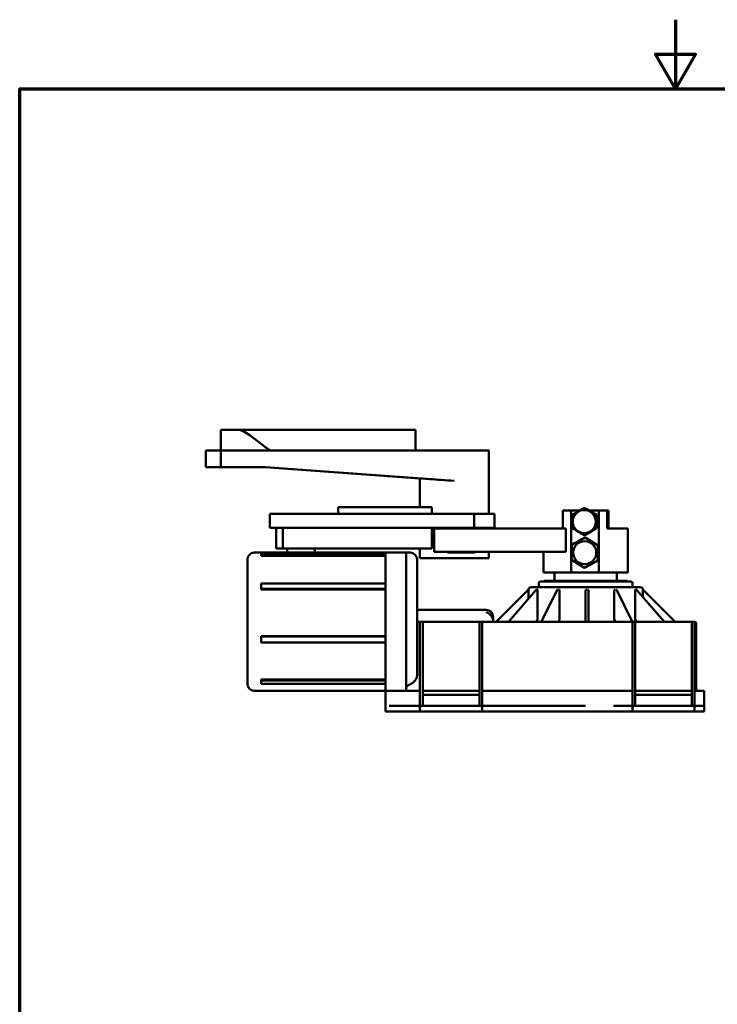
# Model space of a CAD drawing. Header units: millimetres. Extents: x 0 to 1050, y 0 to 1485.
# Tile 2 of 3: x 50 to 555, y 772 to 1485. Entities that reach past the tile are written whole.
import ezdxf

# ---------------------------------------------------------------- set-up
doc = ezdxf.new("R2010")
doc.units = ezdxf.units.MM
doc.header["$LTSCALE"] = 5
doc.layers.add('Cadre (ISO)', color=7, linetype='Continuous', lineweight=70)
doc.layers.add('Visible (ISO)', color=7, linetype='Continuous', lineweight=50)

# ---------------------------------------------------------------- blocks, each defined once
blk = doc.blocks.new('Cadres Default Border')
at = {"layer": 'Cadre (ISO)', "flags": 128}
for points in [[(105, 297), (105, 287), (102.11, 292), (107.89, 292), (105, 287)], [(10, 10), (10, 287), (200, 287), (200, 10), (10, 10)]]:
    blk.add_lwpolyline(points, dxfattribs=at)

msp = doc.modelspace()

# ---------------------------------------------------------------- linework, layer by layer
at = {"layer": 'Visible (ISO)'}
for p, q in [((207.72, 1187.95), (195.72, 1187.95)), ((195.72, 1172.95), (195.72, 1187.95)), ((195.72, 1187.95), (195.72, 1172.95)), ((195.72, 1187.95), (195.72, 1187.95)), ((336.72, 1187.95), (207.72, 1187.95)), ((184.72, 1172.95), (184.72, 1172.95)), ((184.72, 1172.95), (184.73, 1172.95)), ((184.72, 1172.95), (184.72, 1160.95)), ((184.72, 1172.95), (184.72, 1160.95)), ((184.73, 1172.95), (184.73, 1172.95)), ((184.73, 1172.95), (195.73, 1172.95)), ((184.73, 1172.95), (184.73, 1160.95)), ((184.73, 1172.95), (184.73, 1160.95)), ((195.73, 1172.95), (231.73, 1172.95)), ((195.73, 1172.95), (195.73, 1160.95)), ((231.73, 1172.95), (336.73, 1172.95)), ((336.73, 1172.95), (364.73, 1172.95)), ((364.73, 1172.95), (389.72, 1172.95)), ((389.72, 1126.95), (389.72, 1172.95)), ((184.72, 1160.95), (184.72, 1160.95)), ((184.72, 1160.95), (184.73, 1160.95)), ((184.73, 1160.95), (184.73, 1160.95)), ((184.73, 1160.95), (195.73, 1160.95)), ((195.73, 1160.95), (227.73, 1160.95)), ((339.72, 1152.77), (227.72, 1160.95)), ((364.73, 1150.95), (227.73, 1160.95)), ((339.72, 1131.95), (339.72, 1152.77)), ((231.2, 1126.95), (231.2, 1116.95)), ((231.2, 1126.95), (257.25, 1126.95)), ((307, 1126.95), (257.25, 1126.95)), ((280.72, 1131.95), (299.73, 1131.95)), ((280.72, 1126.95), (280.72, 1131.95)), ((348.48, 1131.95), (299.73, 1131.95)), ((307, 1126.95), (379.13, 1126.95)), ((348.48, 1131.95), (348.48, 1126.95)), ((379.13, 1126.95), (379.13, 1116.95)), ((379.13, 1126.95), (393.8, 1126.95)), ((393.8, 1126.95), (393.8, 1116.95)), ((443.33, 1129.45), (443.33, 1116.45)), ((449.33, 1129.45), (443.33, 1129.45)), ((455.71, 1129.45), (449.33, 1129.45)), ((449.33, 1084.45), (449.33, 1129.45)), ((458.93, 1131.26), (458.81, 1131.26)), ((458.93, 1131.26), (467.46, 1126.41)), ((459.25, 1131.26), (459.11, 1131.26)), ((469.33, 1129.45), (462.45, 1129.45)), ((475.52, 1129.45), (469.33, 1129.45)), ((469.33, 1084.45), (469.33, 1129.45)), ((475.52, 1116.45), (475.52, 1129.45)), ((475.52, 1129.45), (476.43, 1129.45)), ((476.43, 1129.45), (476.43, 1116.45)), ((467.46, 1126.41), (467.34, 1126.41)), ((467.46, 1126.41), (467.52, 1116.59)), ((467.78, 1126.41), (467.64, 1126.41)), ((231.2, 1116.95), (235.76, 1116.95)), ((235.72, 1101.95), (235.72, 1116.95)), ((235.76, 1116.95), (240.53, 1116.95)), ((241.92, 1116.95), (240.53, 1116.95)), ((240.53, 1101.95), (240.53, 1116.95)), ((241.92, 1116.95), (257.25, 1116.95)), ((307, 1116.95), (257.25, 1116.95)), ((307, 1116.95), (379.13, 1116.95)), ((348.48, 1116.95), (348.48, 1101.95)), ((445.48, 1116.45), (350.14, 1116.45)), ((350.14, 1099.45), (350.14, 1116.45)), ((359.89, 1116.95), (359.89, 1116.45)), ((379.13, 1116.95), (393.8, 1116.95)), ((379.89, 1116.95), (379.89, 1116.45)), ((389.72, 1116.45), (389.72, 1116.95)), ((445.48, 1099.45), (445.48, 1116.45)), ((467.52, 1116.59), (459.06, 1111.63)), ((467.52, 1116.59), (467.4, 1116.59)), ((467.85, 1116.59), (467.71, 1116.59)), ((480.43, 1116.45), (475.52, 1116.45)), ((480.43, 1116.45), (490.38, 1116.45)), ((490.38, 1084.45), (490.38, 1116.45)), ((459.06, 1111.63), (458.94, 1111.63)), ((459.38, 1111.63), (459.24, 1111.63)), ((459.57, 1109.91), (459.46, 1109.91)), ((459.57, 1109.91), (468.95, 1104.22)), ((314.88, 1098.95), (219.88, 1098.95)), ((224.88, 1097.49), (224.88, 1098.61)), ((314.88, 1098.61), (224.88, 1098.61)), ((240.53, 1101.95), (235.72, 1101.95)), ((240.53, 1101.95), (348.48, 1101.95)), ((243.72, 1101.95), (243.72, 1098.95)), ((263.72, 1101.95), (263.72, 1098.95)), ((314.88, 1088.95), (314.88, 1098.95)), ((329.88, 1098.95), (314.88, 1098.95)), ((329.88, 1098.95), (332.88, 1098.95)), ((329.88, 1088.95), (329.88, 1098.95)), ((339.72, 1094.95), (339.72, 1101.95)), ((350.14, 1099.45), (445.48, 1099.45)), ((359.89, 1099.45), (359.89, 1098.95)), ((379.89, 1098.95), (359.89, 1098.95)), ((379.89, 1099.45), (379.89, 1098.95)), ((389.72, 1094.95), (389.72, 1099.45)), ((429.38, 1099.45), (429.38, 1084.45)), ((468.95, 1104.22), (468.71, 1093.25)), ((468.95, 1104.22), (468.84, 1104.22)), ((214.88, 1003.95), (214.88, 1093.95)), ((224.88, 1097.49), (224.88, 1096.72)), ((314.88, 1097.49), (224.88, 1097.49)), ((314.88, 1096.72), (224.88, 1096.72)), ((337.88, 1093.95), (337.88, 1010.75)), ((339.72, 1094.95), (389.72, 1094.95)), ((468.71, 1093.25), (459.09, 1087.98)), ((468.71, 1093.25), (468.6, 1093.25)), ((314.88, 1088.95), (314.88, 1048.95)), ((329.88, 1088.95), (329.88, 1048.95)), ((438.57, 1084.45), (429.38, 1084.45)), ((437.38, 1078.45), (437.38, 1084.45)), ((438.57, 1084.45), (449.33, 1084.45)), ((449.33, 1084.45), (469.33, 1084.45)), ((459.09, 1087.98), (458.98, 1087.98)), ((469.33, 1084.45), (480.43, 1084.45)), ((490.38, 1084.45), (480.43, 1084.45)), ((482.38, 1078.45), (482.38, 1084.45)), ((426.88, 1077.95), (492.88, 1077.95)), ((489.88, 1078.45), (429.88, 1078.45)), ((429.88, 1077.95), (429.88, 1078.45)), ((489.88, 1077.95), (489.88, 1078.45)), ((224.88, 1072.68), (224.88, 1076.51)), ((314.88, 1076.51), (224.88, 1076.51)), ((224.88, 1072.68), (224.88, 1072.31)), ((314.88, 1072.68), (224.88, 1072.68)), ((314.88, 1072.31), (224.88, 1072.31)), ((418.08, 1071.79), (395.59, 1049.3)), ((423.81, 1071.72), (404.38, 1049.27)), ((418.3, 1072.01), (418.08, 1071.79)), ((418.41, 1072.25), (418.41, 1072.26)), ((418.42, 1071.95), (418.42, 1071.88)), ((418.43, 1071.44), (418.43, 1065.5)), ((420.38, 1073.95), (499.38, 1073.95)), ((424.02, 1071.96), (423.81, 1071.72)), ((424.08, 1072.05), (424.02, 1071.96)), ((424.98, 1071.44), (424.98, 1050.95)), ((425.88, 1074.95), (425.88, 1076.95)), ((439.12, 1071.61), (427.9, 1049.17)), ((439.23, 1071.84), (439.12, 1071.61)), ((440.89, 1071.44), (440.89, 1050.95)), ((459.88, 1071.39), (459.88, 1048.95)), ((461.88, 1048.95), (461.88, 1071.44)), ((480.63, 1050.95), (480.63, 1071.39)), ((482.24, 1071.88), (482.24, 1071.88)), ((482.35, 1071.66), (482.24, 1071.88)), ((493.6, 1049.17), (482.35, 1071.66)), ((493.88, 1074.95), (493.88, 1076.95)), ((495.82, 1050.95), (495.82, 1071.39)), ((496.72, 1071.98), (496.65, 1072.09)), ((496.91, 1071.76), (496.72, 1071.98)), ((516.38, 1049.27), (496.91, 1071.76)), ((501.38, 1071.39), (501.38, 1071.95)), ((501.38, 1066.6), (501.38, 1071.39)), ((501.73, 1071.74), (501.49, 1071.98)), ((524.18, 1049.3), (501.73, 1071.74)), ((337.88, 1057.45), (387.88, 1057.45)), ((314.88, 1048.95), (314.88, 1008.95)), ((329.88, 1048.95), (329.88, 1008.95)), ((337.88, 1048.95), (340.88, 1048.95)), ((383.88, 1048.95), (340.88, 1048.95)), ((405.8, 1048.95), (383.88, 1048.95)), ((392.88, 1052.45), (392.88, 1049.18)), ((392.88, 1048.95), (392.88, 1049.18)), ((395.59, 1049.3), (395.38, 1049.09)), ((404.38, 1049.27), (404.2, 1049.07)), ((418.67, 1048.95), (405.8, 1048.95)), ((418.67, 1048.95), (494.72, 1048.95)), ((427.79, 1048.96), (427.78, 1048.95)), ((427.9, 1049.17), (427.79, 1048.96)), ((493.7, 1048.96), (493.6, 1049.17)), ((493.71, 1048.95), (493.7, 1048.96)), ((494.72, 1048.95), (537.72, 1048.95)), ((516.56, 1049.07), (516.38, 1049.27)), ((524.38, 1049.09), (524.18, 1049.3)), ((537.72, 1048.95), (538.88, 1048.95)), ((339.88, 1047.43), (339.88, 1047.95)), ((339.88, 1047.43), (339.88, 989.07)), ((341.88, 1047.95), (341.88, 1047.43)), ((341.88, 989.07), (341.88, 1047.43)), ((382.88, 1047.43), (382.88, 1047.95)), ((382.88, 1047.43), (382.88, 989.07)), ((384.88, 1047.95), (384.88, 1047.43)), ((384.88, 989.07), (384.88, 1047.43)), ((493.72, 1047.43), (493.72, 1047.95)), ((493.72, 1047.43), (493.72, 989.07)), ((495.72, 1047.95), (495.72, 1047.43)), ((495.72, 989.07), (495.72, 1047.43)), ((536.72, 1047.43), (536.72, 1047.95)), ((536.72, 1047.43), (536.72, 989.07)), ((538.72, 1047.95), (538.72, 1047.43)), ((538.72, 989.07), (538.72, 1047.43)), ((539.88, 998.95), (539.88, 1047.95)), ((314.88, 1038.43), (224.88, 1038.43)), ((224.88, 1038.43), (224.88, 1038.26)), ((224.88, 1033.97), (224.88, 1038.26)), ((314.88, 1038.26), (224.88, 1038.26)), ((314.88, 1033.97), (224.88, 1033.97)), ((314.88, 1006.95), (224.88, 1006.95)), ((224.88, 1006.95), (224.88, 1006.27)), ((224.88, 1004.03), (224.88, 1006.27)), ((314.88, 1006.27), (224.88, 1006.27)), ((314.88, 998.95), (314.88, 1008.95)), ((329.88, 998.95), (329.88, 1008.95)), ((314.88, 998.95), (219.88, 998.95)), ((314.88, 1004.03), (224.88, 1004.03)), ((314.88, 998.95), (314.88, 983.95)), ((329.88, 998.95), (314.88, 998.95)), ((329.88, 998.95), (339.88, 998.95)), ((382.88, 998.95), (341.88, 998.95)), ((405.8, 998.95), (384.88, 998.95)), ((410.95, 998.95), (405.8, 998.95)), ((410.95, 998.95), (493.72, 998.95)), ((495.72, 998.95), (536.72, 998.95)), ((538.72, 998.95), (545.72, 998.95)), ((545.72, 987.95), (545.72, 998.95)), ((341.88, 995.95), (382.88, 995.95)), ((495.72, 995.95), (536.72, 995.95)), ((339.88, 987.95), (317.61, 987.95)), ((339.88, 988.59), (339.88, 989.07)), ((339.88, 988.59), (339.88, 987.95)), ((339.88, 987.95), (340.88, 987.95)), ((339.88, 983.95), (339.88, 987.95)), ((340.88, 987.95), (383.88, 987.95)), ((341.88, 989.07), (341.88, 988.59)), ((341.88, 988.15), (341.88, 988.59)), ((382.88, 988.59), (382.88, 989.07)), ((382.88, 988.59), (382.88, 988.15)), ((383.88, 987.95), (384.88, 987.95)), ((384.88, 989.07), (384.88, 988.59)), ((384.88, 987.95), (384.88, 988.59)), ((384.88, 983.95), (384.88, 987.95)), ((393.4, 987.95), (384.88, 987.95)), ((397.56, 987.95), (393.4, 987.95)), ((459.88, 987.95), (397.56, 987.95)), ((485.56, 987.95), (480.12, 987.95)), ((493.72, 987.95), (485.56, 987.95)), ((493.72, 988.59), (493.72, 989.07)), ((493.72, 988.59), (493.72, 987.95)), ((493.72, 987.95), (494.72, 987.95)), ((493.72, 983.95), (493.72, 987.95)), ((494.72, 987.95), (537.72, 987.95)), ((495.72, 989.07), (495.72, 988.59)), ((495.72, 988.15), (495.72, 988.59)), ((536.72, 988.59), (536.72, 989.07)), ((536.72, 988.59), (536.72, 988.15)), ((537.72, 987.95), (538.72, 987.95)), ((538.72, 989.07), (538.72, 988.59)), ((538.72, 987.95), (538.72, 988.59)), ((538.72, 983.95), (538.72, 987.95)), ((545.72, 987.95), (538.72, 987.95)), ((545.72, 983.95), (545.72, 987.95)), ((317.61, 983.95), (314.88, 983.95)), ((339.88, 983.95), (317.61, 983.95)), ((384.88, 983.95), (339.88, 983.95)), ((393.4, 983.95), (384.88, 983.95)), ((393.4, 983.95), (397.56, 983.95)), ((459.88, 983.95), (397.56, 983.95)), ((480.12, 983.95), (459.88, 983.95)), ((480.12, 983.95), (485.56, 983.95)), ((493.72, 983.95), (485.56, 983.95)), ((538.72, 983.95), (493.72, 983.95)), ((545.72, 983.95), (538.72, 983.95))]:
    msp.add_line(p, q, dxfattribs=at)
at = {"layer": 'Visible (ISO)', "flags": 128}
for points in [[(207.72, 1187.95), (209.12, 1187.81), (210.46, 1187.46), (211.75, 1186.94), (213.01, 1186.29), (214.24, 1185.56), (215.45, 1184.77), (216.64, 1183.94), (217.8, 1183.11), (218.92, 1182.27), (220, 1181.45), (221.04, 1180.65), (222.07, 1179.85), (223.1, 1179.05), (224.11, 1178.26), (225.1, 1177.49), (226.06, 1176.76), (226.97, 1176.06), (227.84, 1175.42), (228.65, 1174.83), (229.39, 1174.31), (230.07, 1173.86), (230.69, 1173.48), (231.24, 1173.18), (231.73, 1172.95)], [(418.44, 1072.28), (418.44, 1072.27), (418.43, 1072.26), (418.43, 1072.25), (418.43, 1072.23), (418.43, 1072.22), (418.43, 1072.21), (418.43, 1072.2), (418.43, 1072.18), (418.43, 1072.17), (418.42, 1072.16), (418.42, 1072.14), (418.42, 1072.13), (418.42, 1072.12), (418.42, 1072.1), (418.42, 1072.09), (418.42, 1072.07), (418.42, 1072.06), (418.42, 1072.04), (418.42, 1072.03), (418.42, 1072.01), (418.42, 1071.99), (418.42, 1071.98), (418.42, 1071.96), (418.42, 1071.95)], [(418.42, 1071.88), (418.42, 1071.87), (418.42, 1071.85), (418.42, 1071.83), (418.42, 1071.81), (418.43, 1071.8), (418.43, 1071.78), (418.43, 1071.76), (418.43, 1071.74), (418.43, 1071.72), (418.43, 1071.7), (418.43, 1071.69), (418.43, 1071.67), (418.43, 1071.65), (418.43, 1071.63), (418.43, 1071.61), (418.43, 1071.59), (418.43, 1071.57), (418.43, 1071.55), (418.43, 1071.53), (418.43, 1071.51), (418.43, 1071.49), (418.43, 1071.47), (418.43, 1071.45), (418.43, 1071.44)], [(424.08, 1072.05), (424.09, 1072.06), (424.09, 1072.07), (424.1, 1072.07), (424.1, 1072.08), (424.11, 1072.09), (424.11, 1072.1), (424.12, 1072.11), (424.12, 1072.12), (424.13, 1072.13), (424.14, 1072.14), (424.14, 1072.15), (424.15, 1072.16), (424.15, 1072.16), (424.16, 1072.17), (424.16, 1072.18), (424.17, 1072.19), (424.18, 1072.2), (424.18, 1072.21), (424.19, 1072.22), (424.19, 1072.22), (424.2, 1072.23), (424.21, 1072.24), (424.21, 1072.25), (424.22, 1072.26)], [(424.75, 1072.28), (424.75, 1072.27), (424.76, 1072.26), (424.76, 1072.25), (424.77, 1072.23), (424.78, 1072.22), (424.78, 1072.21), (424.79, 1072.2), (424.79, 1072.18), (424.8, 1072.17), (424.81, 1072.16), (424.81, 1072.14), (424.82, 1072.13), (424.82, 1072.12), (424.83, 1072.1), (424.84, 1072.09), (424.84, 1072.07), (424.85, 1072.06), (424.86, 1072.04), (424.86, 1072.03), (424.87, 1072.01), (424.88, 1071.99), (424.88, 1071.98), (424.89, 1071.96), (424.9, 1071.95)], [(424.9, 1071.95), (424.9, 1071.94), (424.9, 1071.94), (424.9, 1071.94), (424.9, 1071.94), (424.9, 1071.93), (424.9, 1071.93), (424.9, 1071.93), (424.9, 1071.93), (424.91, 1071.92), (424.91, 1071.92), (424.91, 1071.92), (424.91, 1071.92), (424.91, 1071.91), (424.91, 1071.91), (424.91, 1071.91), (424.91, 1071.9), (424.91, 1071.9), (424.91, 1071.9), (424.92, 1071.9), (424.92, 1071.89), (424.92, 1071.89), (424.92, 1071.89), (424.92, 1071.89), (424.92, 1071.88)], [(424.92, 1071.88), (424.92, 1071.87), (424.93, 1071.85), (424.93, 1071.83), (424.94, 1071.81), (424.94, 1071.8), (424.95, 1071.78), (424.95, 1071.76), (424.96, 1071.74), (424.96, 1071.72), (424.96, 1071.7), (424.96, 1071.69), (424.97, 1071.67), (424.97, 1071.65), (424.97, 1071.63), (424.97, 1071.61), (424.98, 1071.59), (424.98, 1071.57), (424.98, 1071.55), (424.98, 1071.53), (424.98, 1071.51), (424.98, 1071.49), (424.98, 1071.47), (424.98, 1071.45), (424.98, 1071.44)], [(439.23, 1071.84), (439.23, 1071.84), (439.23, 1071.84), (439.23, 1071.84), (439.23, 1071.84), (439.23, 1071.84), (439.23, 1071.84), (439.23, 1071.85), (439.23, 1071.85), (439.23, 1071.85), (439.24, 1071.85), (439.24, 1071.85), (439.24, 1071.85), (439.24, 1071.85), (439.24, 1071.85), (439.24, 1071.86), (439.24, 1071.86), (439.24, 1071.86), (439.24, 1071.86), (439.24, 1071.86), (439.24, 1071.86), (439.24, 1071.86), (439.24, 1071.87), (439.25, 1071.87), (439.25, 1071.87)], [(439.25, 1071.87), (439.25, 1071.87), (439.25, 1071.88), (439.25, 1071.88), (439.25, 1071.88), (439.26, 1071.89), (439.26, 1071.89), (439.26, 1071.89), (439.26, 1071.9), (439.26, 1071.9), (439.27, 1071.9), (439.27, 1071.91), (439.27, 1071.91), (439.27, 1071.91), (439.27, 1071.92), (439.28, 1071.92), (439.28, 1071.92), (439.28, 1071.92), (439.28, 1071.93), (439.28, 1071.93), (439.29, 1071.93), (439.29, 1071.94), (439.29, 1071.94), (439.29, 1071.94), (439.29, 1071.95)], [(439.29, 1071.95), (439.31, 1071.96), (439.32, 1071.97), (439.33, 1071.99), (439.34, 1072), (439.35, 1072.02), (439.36, 1072.03), (439.37, 1072.04), (439.38, 1072.06), (439.39, 1072.07), (439.41, 1072.08), (439.42, 1072.1), (439.43, 1072.11), (439.44, 1072.12), (439.45, 1072.13), (439.47, 1072.15), (439.48, 1072.16), (439.49, 1072.17), (439.51, 1072.18), (439.52, 1072.2), (439.53, 1072.21), (439.54, 1072.22), (439.56, 1072.23), (439.57, 1072.25), (439.58, 1072.26)], [(440.47, 1072.28), (440.48, 1072.27), (440.49, 1072.26), (440.5, 1072.25), (440.52, 1072.23), (440.53, 1072.22), (440.54, 1072.21), (440.55, 1072.2), (440.56, 1072.18), (440.57, 1072.17), (440.58, 1072.16), (440.6, 1072.14), (440.61, 1072.13), (440.62, 1072.12), (440.63, 1072.1), (440.64, 1072.09), (440.66, 1072.07), (440.67, 1072.06), (440.68, 1072.04), (440.69, 1072.03), (440.7, 1072.01), (440.71, 1071.99), (440.72, 1071.98), (440.74, 1071.96), (440.75, 1071.95)], [(440.75, 1071.95), (440.75, 1071.94), (440.75, 1071.94), (440.75, 1071.94), (440.75, 1071.94), (440.75, 1071.93), (440.76, 1071.93), (440.76, 1071.93), (440.76, 1071.93), (440.76, 1071.92), (440.76, 1071.92), (440.76, 1071.92), (440.77, 1071.92), (440.77, 1071.91), (440.77, 1071.91), (440.77, 1071.91), (440.77, 1071.9), (440.77, 1071.9), (440.77, 1071.9), (440.78, 1071.9), (440.78, 1071.89), (440.78, 1071.89), (440.78, 1071.89), (440.78, 1071.89), (440.78, 1071.88)], [(440.78, 1071.88), (440.79, 1071.87), (440.8, 1071.85), (440.81, 1071.83), (440.82, 1071.82), (440.82, 1071.8), (440.83, 1071.78), (440.84, 1071.76), (440.84, 1071.74), (440.85, 1071.72), (440.85, 1071.7), (440.86, 1071.69), (440.86, 1071.67), (440.87, 1071.65), (440.87, 1071.63), (440.87, 1071.61), (440.88, 1071.59), (440.88, 1071.57), (440.88, 1071.55), (440.88, 1071.53), (440.88, 1071.51), (440.89, 1071.49), (440.89, 1071.47), (440.89, 1071.45), (440.89, 1071.44)], [(459.88, 1071.39), (459.88, 1071.41), (459.88, 1071.43), (459.88, 1071.45), (459.88, 1071.47), (459.89, 1071.49), (459.89, 1071.51), (459.89, 1071.53), (459.89, 1071.55), (459.9, 1071.57), (459.9, 1071.6), (459.91, 1071.62), (459.91, 1071.64), (459.92, 1071.66), (459.92, 1071.68), (459.93, 1071.7), (459.94, 1071.72), (459.95, 1071.74), (459.95, 1071.76), (459.96, 1071.78), (459.97, 1071.8), (459.98, 1071.82), (459.99, 1071.83), (460, 1071.85), (460.01, 1071.87)], [(460.01, 1071.87), (460.02, 1071.87), (460.02, 1071.88), (460.02, 1071.88), (460.02, 1071.88), (460.03, 1071.89), (460.03, 1071.89), (460.03, 1071.89), (460.03, 1071.9), (460.03, 1071.9), (460.04, 1071.9), (460.04, 1071.91), (460.04, 1071.91), (460.04, 1071.91), (460.05, 1071.92), (460.05, 1071.92), (460.05, 1071.92), (460.05, 1071.92), (460.06, 1071.93), (460.06, 1071.93), (460.06, 1071.93), (460.06, 1071.94), (460.07, 1071.94), (460.07, 1071.94), (460.07, 1071.95)], [(460.07, 1071.95), (460.08, 1071.96), (460.09, 1071.97), (460.11, 1071.99), (460.12, 1072), (460.13, 1072.02), (460.14, 1072.03), (460.16, 1072.04), (460.17, 1072.06), (460.18, 1072.07), (460.2, 1072.08), (460.21, 1072.1), (460.22, 1072.11), (460.24, 1072.12), (460.25, 1072.13), (460.26, 1072.15), (460.28, 1072.16), (460.29, 1072.17), (460.3, 1072.18), (460.32, 1072.2), (460.33, 1072.21), (460.35, 1072.22), (460.36, 1072.23), (460.37, 1072.25), (460.39, 1072.26)], [(461.4, 1072.28), (461.41, 1072.27), (461.42, 1072.26), (461.44, 1072.25), (461.45, 1072.23), (461.46, 1072.22), (461.48, 1072.21), (461.49, 1072.2), (461.51, 1072.18), (461.52, 1072.17), (461.53, 1072.16), (461.55, 1072.14), (461.56, 1072.13), (461.58, 1072.12), (461.59, 1072.1), (461.6, 1072.09), (461.62, 1072.07), (461.63, 1072.06), (461.65, 1072.04), (461.66, 1072.03), (461.67, 1072.01), (461.69, 1071.99), (461.7, 1071.98), (461.71, 1071.96), (461.72, 1071.95)], [(461.72, 1071.95), (461.72, 1071.94), (461.73, 1071.94), (461.73, 1071.94), (461.73, 1071.94), (461.73, 1071.93), (461.73, 1071.93), (461.74, 1071.93), (461.74, 1071.93), (461.74, 1071.92), (461.74, 1071.92), (461.74, 1071.92), (461.74, 1071.92), (461.75, 1071.91), (461.75, 1071.91), (461.75, 1071.91), (461.75, 1071.9), (461.75, 1071.9), (461.75, 1071.9), (461.76, 1071.9), (461.76, 1071.89), (461.76, 1071.89), (461.76, 1071.89), (461.76, 1071.89), (461.76, 1071.88)], [(461.76, 1071.88), (461.77, 1071.87), (461.78, 1071.85), (461.79, 1071.83), (461.8, 1071.81), (461.81, 1071.8), (461.82, 1071.78), (461.82, 1071.76), (461.83, 1071.74), (461.84, 1071.72), (461.84, 1071.7), (461.85, 1071.69), (461.85, 1071.67), (461.86, 1071.65), (461.86, 1071.63), (461.87, 1071.61), (461.87, 1071.59), (461.87, 1071.57), (461.87, 1071.55), (461.88, 1071.53), (461.88, 1071.51), (461.88, 1071.49), (461.88, 1071.47), (461.88, 1071.45), (461.88, 1071.44)], [(480.63, 1071.39), (480.63, 1071.41), (480.63, 1071.43), (480.63, 1071.45), (480.63, 1071.47), (480.64, 1071.49), (480.64, 1071.51), (480.64, 1071.53), (480.64, 1071.55), (480.65, 1071.57), (480.65, 1071.6), (480.65, 1071.62), (480.66, 1071.64), (480.66, 1071.66), (480.67, 1071.68), (480.67, 1071.7), (480.68, 1071.72), (480.69, 1071.74), (480.7, 1071.76), (480.7, 1071.78), (480.71, 1071.8), (480.72, 1071.82), (480.73, 1071.83), (480.74, 1071.85), (480.75, 1071.87)], [(480.75, 1071.87), (480.75, 1071.87), (480.75, 1071.88), (480.75, 1071.88), (480.75, 1071.88), (480.76, 1071.89), (480.76, 1071.89), (480.76, 1071.89), (480.76, 1071.9), (480.76, 1071.9), (480.77, 1071.9), (480.77, 1071.91), (480.77, 1071.91), (480.77, 1071.91), (480.77, 1071.92), (480.78, 1071.92), (480.78, 1071.92), (480.78, 1071.92), (480.78, 1071.93), (480.78, 1071.93), (480.79, 1071.93), (480.79, 1071.94), (480.79, 1071.94), (480.79, 1071.94), (480.79, 1071.95)], [(480.79, 1071.95), (480.8, 1071.96), (480.81, 1071.97), (480.83, 1071.99), (480.84, 1072), (480.85, 1072.02), (480.86, 1072.03), (480.87, 1072.04), (480.88, 1072.06), (480.89, 1072.07), (480.9, 1072.08), (480.91, 1072.1), (480.92, 1072.11), (480.93, 1072.12), (480.94, 1072.13), (480.96, 1072.15), (480.97, 1072.16), (480.98, 1072.17), (480.99, 1072.18), (481, 1072.2), (481.01, 1072.21), (481.02, 1072.22), (481.03, 1072.23), (481.04, 1072.25), (481.05, 1072.26)], [(481.92, 1072.28), (481.93, 1072.27), (481.94, 1072.26), (481.95, 1072.25), (481.97, 1072.23), (481.98, 1072.22), (481.99, 1072.21), (482, 1072.2), (482.02, 1072.18), (482.03, 1072.17), (482.04, 1072.16), (482.05, 1072.14), (482.07, 1072.13), (482.08, 1072.12), (482.09, 1072.1), (482.1, 1072.09), (482.12, 1072.07), (482.13, 1072.06), (482.14, 1072.04), (482.15, 1072.03), (482.16, 1072.01), (482.17, 1071.99), (482.18, 1071.98), (482.2, 1071.96), (482.21, 1071.95)], [(482.21, 1071.95), (482.21, 1071.94), (482.21, 1071.94), (482.21, 1071.94), (482.21, 1071.94), (482.21, 1071.93), (482.21, 1071.93), (482.22, 1071.93), (482.22, 1071.93), (482.22, 1071.92), (482.22, 1071.92), (482.22, 1071.92), (482.22, 1071.92), (482.23, 1071.91), (482.23, 1071.91), (482.23, 1071.91), (482.23, 1071.9), (482.23, 1071.9), (482.23, 1071.9), (482.23, 1071.9), (482.24, 1071.89), (482.24, 1071.89), (482.24, 1071.89), (482.24, 1071.89), (482.24, 1071.88)], [(495.82, 1071.39), (495.82, 1071.41), (495.82, 1071.43), (495.82, 1071.45), (495.82, 1071.47), (495.82, 1071.49), (495.82, 1071.51), (495.83, 1071.53), (495.83, 1071.55), (495.83, 1071.57), (495.83, 1071.6), (495.83, 1071.62), (495.84, 1071.64), (495.84, 1071.66), (495.84, 1071.68), (495.85, 1071.7), (495.85, 1071.72), (495.85, 1071.74), (495.86, 1071.76), (495.86, 1071.78), (495.87, 1071.8), (495.87, 1071.82), (495.88, 1071.83), (495.88, 1071.85), (495.89, 1071.87)], [(495.89, 1071.87), (495.89, 1071.87), (495.89, 1071.88), (495.89, 1071.88), (495.89, 1071.88), (495.89, 1071.89), (495.89, 1071.89), (495.89, 1071.89), (495.9, 1071.9), (495.9, 1071.9), (495.9, 1071.9), (495.9, 1071.91), (495.9, 1071.91), (495.9, 1071.91), (495.9, 1071.92), (495.9, 1071.92), (495.91, 1071.92), (495.91, 1071.92), (495.91, 1071.93), (495.91, 1071.93), (495.91, 1071.93), (495.91, 1071.94), (495.91, 1071.94), (495.91, 1071.94), (495.91, 1071.95)], [(495.91, 1071.95), (495.92, 1071.96), (495.93, 1071.97), (495.93, 1071.99), (495.94, 1072), (495.94, 1072.02), (495.95, 1072.03), (495.96, 1072.04), (495.96, 1072.06), (495.97, 1072.07), (495.97, 1072.08), (495.98, 1072.1), (495.98, 1072.11), (495.99, 1072.12), (496, 1072.13), (496, 1072.15), (496.01, 1072.16), (496.01, 1072.17), (496.02, 1072.18), (496.02, 1072.2), (496.03, 1072.21), (496.03, 1072.22), (496.04, 1072.23), (496.04, 1072.25), (496.05, 1072.26)], [(496.53, 1072.28), (496.54, 1072.27), (496.54, 1072.27), (496.55, 1072.26), (496.55, 1072.25), (496.55, 1072.25), (496.56, 1072.24), (496.56, 1072.23), (496.57, 1072.22), (496.57, 1072.22), (496.58, 1072.21), (496.58, 1072.2), (496.59, 1072.19), (496.59, 1072.18), (496.6, 1072.17), (496.6, 1072.17), (496.61, 1072.16), (496.61, 1072.15), (496.62, 1072.14), (496.62, 1072.13), (496.63, 1072.12), (496.63, 1072.11), (496.64, 1072.11), (496.64, 1072.1), (496.65, 1072.09)], [(392.61, 1050.94), (392.5, 1051.25), (392.38, 1051.56), (392.24, 1051.86), (392.09, 1052.16), (391.93, 1052.44), (391.76, 1052.71), (391.58, 1052.98), (391.39, 1053.23), (391.2, 1053.47), (391, 1053.7), (390.8, 1053.92), (390.59, 1054.13), (390.37, 1054.33), (390.16, 1054.52), (389.94, 1054.69), (389.72, 1054.85), (389.49, 1055.01), (389.26, 1055.15), (389.04, 1055.28), (388.81, 1055.39), (388.58, 1055.5), (388.34, 1055.6), (388.11, 1055.68), (387.88, 1055.75)], [(392.61, 1050.94), (392.63, 1050.87), (392.65, 1050.8), (392.67, 1050.72), (392.69, 1050.65), (392.71, 1050.58), (392.73, 1050.5), (392.75, 1050.43), (392.76, 1050.36), (392.78, 1050.28), (392.79, 1050.21), (392.8, 1050.13), (392.81, 1050.06), (392.83, 1049.98), (392.83, 1049.91), (392.84, 1049.83), (392.85, 1049.76), (392.86, 1049.68), (392.86, 1049.61), (392.87, 1049.54), (392.87, 1049.46), (392.88, 1049.39), (392.88, 1049.32), (392.88, 1049.25), (392.88, 1049.18)], [(404.2, 1049.07), (404.14, 1049.01), (404.08, 1048.97), (403.96, 1048.95)], [(424.98, 1050.95), (424.98, 1050.82), (424.97, 1050.69), (424.95, 1050.56), (424.92, 1050.43), (424.89, 1050.3), (424.85, 1050.18), (424.8, 1050.06), (424.75, 1049.95), (424.69, 1049.84), (424.62, 1049.73), (424.55, 1049.62), (424.47, 1049.53), (424.39, 1049.45), (424.3, 1049.36), (424.21, 1049.28), (424.11, 1049.21), (424.01, 1049.15), (423.91, 1049.1), (423.81, 1049.05), (423.7, 1049.02), (423.59, 1048.99), (423.47, 1048.96), (423.36, 1048.95), (423.25, 1048.95)], [(440.89, 1050.95), (440.88, 1050.82), (440.88, 1050.69), (440.87, 1050.56), (440.85, 1050.43), (440.83, 1050.3), (440.81, 1050.18), (440.78, 1050.06), (440.75, 1049.95), (440.72, 1049.84), (440.68, 1049.73), (440.64, 1049.62), (440.59, 1049.53), (440.55, 1049.45), (440.5, 1049.36), (440.44, 1049.28), (440.38, 1049.21), (440.33, 1049.15), (440.27, 1049.1), (440.21, 1049.05), (440.15, 1049.02), (440.08, 1048.99), (440.01, 1048.96), (439.95, 1048.95), (439.89, 1048.95)], [(516.8, 1048.95), (516.68, 1048.97), (516.62, 1049.01), (516.56, 1049.07)], [(337.88, 1010.75), (337.87, 1010.36), (337.83, 1009.96), (337.78, 1009.55), (337.7, 1009.15), (337.59, 1008.75), (337.46, 1008.36), (337.31, 1007.98), (337.15, 1007.61), (336.96, 1007.25), (336.75, 1006.9), (336.52, 1006.56), (336.29, 1006.24), (336.03, 1005.94), (335.77, 1005.65), (335.5, 1005.38), (335.21, 1005.12), (334.92, 1004.88), (334.63, 1004.65), (334.33, 1004.45), (334.04, 1004.25), (333.74, 1004.08), (333.45, 1003.92), (333.16, 1003.77), (332.88, 1003.64)], [(332.88, 1003.64), (332.66, 1003.53), (332.44, 1003.42), (332.22, 1003.31), (332.02, 1003.2), (331.82, 1003.08), (331.63, 1002.97), (331.44, 1002.85), (331.27, 1002.73), (331.1, 1002.61), (330.95, 1002.49), (330.8, 1002.37), (330.66, 1002.25), (330.54, 1002.13), (330.43, 1002.02), (330.32, 1001.9), (330.23, 1001.79), (330.15, 1001.67), (330.08, 1001.56), (330.02, 1001.45), (329.97, 1001.35), (329.93, 1001.24), (329.9, 1001.14), (329.89, 1001.04), (329.88, 1000.95)], [(340.88, 987.95), (340.94, 987.95), (341.01, 987.95), (341.08, 987.95), (341.14, 987.95), (341.2, 987.95), (341.27, 987.95), (341.33, 987.96), (341.39, 987.96), (341.44, 987.97), (341.5, 987.97), (341.55, 987.98), (341.59, 987.99), (341.64, 987.99), (341.68, 988), (341.72, 988.01), (341.75, 988.02), (341.78, 988.04), (341.81, 988.05), (341.83, 988.06), (341.85, 988.08), (341.86, 988.1), (341.87, 988.11), (341.88, 988.13), (341.88, 988.15)], [(382.88, 988.15), (382.88, 988.13), (382.89, 988.11), (382.9, 988.1), (382.91, 988.08), (382.93, 988.06), (382.95, 988.05), (382.98, 988.04), (383.01, 988.02), (383.05, 988.01), (383.08, 988), (383.12, 987.99), (383.17, 987.99), (383.21, 987.98), (383.26, 987.97), (383.32, 987.97), (383.37, 987.96), (383.43, 987.96), (383.49, 987.95), (383.56, 987.95), (383.62, 987.95), (383.69, 987.95), (383.75, 987.95), (383.82, 987.95), (383.88, 987.95)], [(494.72, 987.95), (494.79, 987.95), (494.85, 987.95), (494.92, 987.95), (494.98, 987.95), (495.05, 987.95), (495.11, 987.95), (495.17, 987.96), (495.23, 987.96), (495.29, 987.97), (495.34, 987.97), (495.39, 987.98), (495.44, 987.98), (495.48, 987.99), (495.52, 988), (495.56, 988.01), (495.59, 988.02), (495.62, 988.03), (495.65, 988.05), (495.67, 988.06), (495.69, 988.08), (495.71, 988.09), (495.72, 988.11), (495.72, 988.13), (495.72, 988.15)], [(536.72, 988.15), (536.73, 988.13), (536.73, 988.11), (536.74, 988.09), (536.76, 988.08), (536.77, 988.06), (536.8, 988.05), (536.82, 988.03), (536.85, 988.02), (536.89, 988.01), (536.93, 988), (536.97, 987.99), (537.01, 987.98), (537.06, 987.98), (537.11, 987.97), (537.16, 987.97), (537.22, 987.96), (537.27, 987.96), (537.34, 987.95), (537.4, 987.95), (537.46, 987.95), (537.53, 987.95), (537.59, 987.95), (537.66, 987.95), (537.72, 987.95)]]:
    msp.add_lwpolyline(points, dxfattribs=at)
at = {"layer": 'Visible (ISO)'}
for centre, radius, start, end in [((219.88, 1093.95), 5, 90, 180), ((332.88, 1093.95), 5, 0, 90), ((426.88, 1076.95), 1, 90, 180), ((492.88, 1076.95), 1, 0, 90), ((417.91, 1072.34), 0.5, 314.99951, 350.41392), ((420.38, 1071.95), 2, 90, 172.42597), ((424.88, 1074.95), 1, 270, 0), ((494.88, 1074.95), 1, 180, 270), ((499.38, 1071.95), 2, 0, 90), ((501.85, 1072.34), 0.5, 194.60994, 225.00049), ((387.88, 1052.45), 5, 0, 90), ((340.88, 1047.95), 1, 0, 180), ((383.88, 1047.95), 1, 0, 180), ((395.02, 1049.45), 0.5, 270, 315), ((494.72, 1047.95), 1, 0, 180), ((524.74, 1049.45), 0.5, 225, 270), ((537.72, 1047.95), 1, 0, 180), ((538.88, 1047.95), 1, 0, 90), ((219.88, 1003.95), 5, 180, 270)]:
    msp.add_arc(centre, radius, start, end, dxfattribs=at)
for centre, major_axis, ratio, start_param, end_param in [((336.73, 1193.86), (0, -21.09), 0.000239, 4.996453, 6.152665), ((364.72, 1150.95), (25, -1.82), 0.000017, 1.570559, 3.141594), ((454.95, 1128.78), (19.36, 11.35), 0.00857, 1.364986, 1.805849), ((463.45, 1128.84), (19.51, -11.09), 0.008376, 4.477224, 4.918087), ((455.29, 1128.78), (21.2, 12.42), 0.00857, 1.384341, 1.38872), ((463.78, 1128.84), (21.36, -12.14), 0.008376, 4.49658, 4.898732), ((463.11, 1128.84), (-21.36, 12.14), 0.008376, 4.49658, 4.898732), ((450.75, 1121.39), (-0.15, 22.44), 0.016947, 1.350253, 1.791116), ((467.74, 1121.5), (0.15, -22.44), 0.016947, 4.491845, 4.932708), ((468.08, 1121.5), (0.16, -24.57), 0.016947, 4.511201, 4.913353), ((467.4, 1121.5), (-0.16, 24.57), 0.016947, 4.511201, 4.913353), ((455.04, 1114.06), (-19.51, 11.09), 0.008376, 1.335632, 1.776495), ((463.54, 1114.11), (-19.36, -11.35), 0.00857, 4.506579, 4.947442), ((463.88, 1114.11), (-21.2, -12.42), 0.00857, 4.525934, 4.928086), ((463.2, 1114.11), (21.2, 12.42), 0.00857, 4.525934, 4.928086), ((455.02, 1107.28), (19.32, 10.6), 0.00815, 1.334152, 1.83716), ((455.38, 1114.06), (-21.36, 12.14), 0.008376, 1.752659, 1.757139), ((464.51, 1107.07), (18.84, -11.43), 0.008793, 4.446397, 4.949405), ((450.09, 1099.15), (0.48, 22.03), 0.016943, 1.319664, 1.822672), ((469.08, 1098.74), (-0.48, -22.03), 0.016943, 4.461257, 4.964264), ((454.66, 1090.82), (-18.84, 11.43), 0.008793, 1.304804, 1.807812), ((464.15, 1090.62), (-19.32, -10.6), 0.00815, 4.475745, 4.978753), ((481.63, 1050.95), (0, -2), 0.5, 4.712389, 6.283185), ((497.55, 1050.95), (0, -2), 0.866025, 4.712389, 6.283185)]:
    msp.add_ellipse(centre, major_axis=major_axis, ratio=ratio, start_param=start_param, end_param=end_param, dxfattribs=at)
for centre in [(458.86, 1121.45), (459.2, 1098.95)]:
    msp.add_ellipse(centre, major_axis=(0, 8.35), ratio=0.999856, dxfattribs=at)

# ---------------------------------------------------------------- block references
at = {"xscale": 5, "yscale": 5, "zscale": 5}
msp.add_blockref('Cadres Default Border', (0, 0), dxfattribs=at)

doc.saveas('drawing.dxf')
